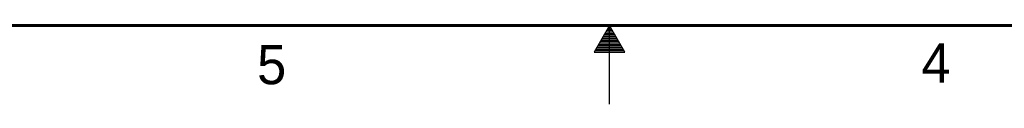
# Model space of a CAD drawing. Header units: inches. Extents: x 0 to 34, y 0 to 22.
# Tile 9 of 116: x 13.2 to 19.5, y 0 to 0.5. Entities that reach past the tile are written whole.
import ezdxf

# ---------------------------------------------------------------- set-up
doc = ezdxf.new("R2010")
doc.units = ezdxf.units.IN
doc.header["$LTSCALE"] = 1.87
doc.header["$MEASUREMENT"] = 0
doc.layers.get('0').update_dxf_attribs({"linetype": 'CONTINUOUS'})
doc.styles.add('TEXTSTYLE_2', font='txt')

msp = doc.modelspace()

# ---------------------------------------------------------------- linework, layer by layer
at = {"color": 2, "linetype": 'CONTINUOUS'}
for p, q in [((17, 0.5), (16.902, 0.3303)), ((16.9654, 0.44), (17.0347, 0.44)), ((16.9712, 0.45), (17.0289, 0.45)), ((16.9769, 0.46), (17.0231, 0.46)), ((16.9827, 0.47), (17.0173, 0.47)), ((16.9885, 0.48), (17.0116, 0.48)), ((16.9942, 0.49), (17.0058, 0.49)), ((17.098, 0.3303), (17, 0.5)), ((17, 0), (17, 0.5)), ((16.9307, 0.38), (17.0693, 0.38)), ((16.9365, 0.39), (17.0635, 0.39)), ((16.9423, 0.4), (17.0578, 0.4)), ((16.9481, 0.41), (17.052, 0.41)), ((16.9538, 0.42), (17.0462, 0.42)), ((16.9596, 0.43), (17.0404, 0.43)), ((16.902, 0.3303), (17.098, 0.3303)), ((16.9076, 0.34), (17.0924, 0.34)), ((16.9134, 0.35), (17.0866, 0.35)), ((16.9192, 0.36), (17.0808, 0.36)), ((16.925, 0.37), (17.0751, 0.37))]:
    msp.add_line(p, q, dxfattribs=at)
at = {"color": 7, "linetype": 'CONTINUOUS', "const_width": 0.02}
msp.add_lwpolyline([(0.5, 0.5), (33.5, 0.5)], dxfattribs=at)

# ---------------------------------------------------------------- texts
at = {"color": 2, "linetype": 'CONTINUOUS', "char_height": 0.25, "width": 0.25, "attachment_point": 1, "line_spacing_factor": 0.9, "style": 'TEXTSTYLE_2'}
for s, insert in [('4', (18.9884, 0.3869)), ('5', (14.754, 0.3762))]:
    msp.add_mtext(s, dxfattribs=dict(at, insert=insert))

doc.saveas('drawing.dxf')
